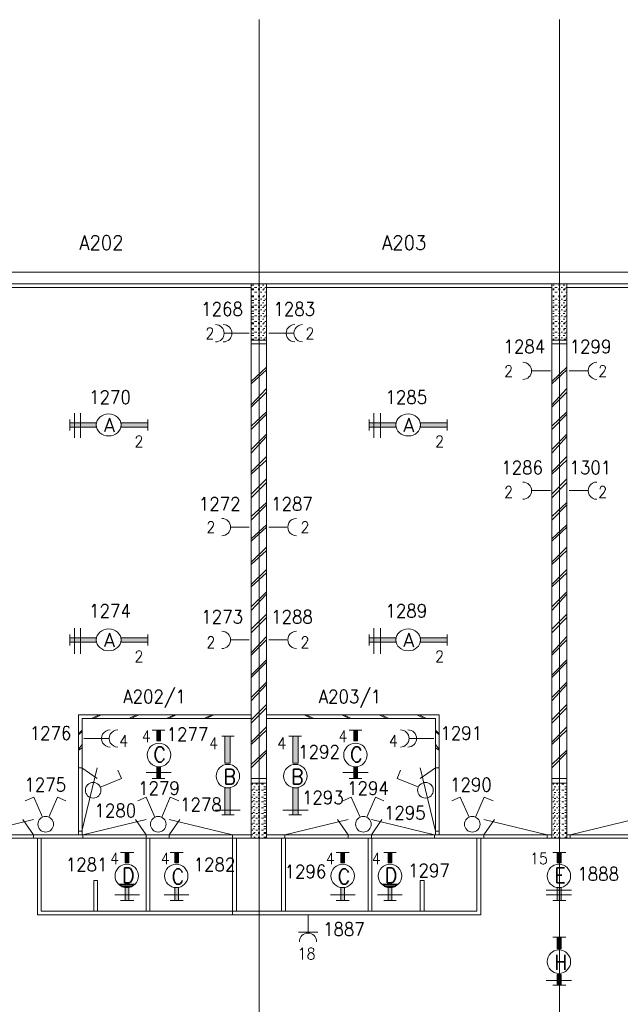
# Model space of a CAD drawing. Header units: metres. Extents: x -167 to -48, y -1901 to -1817.
# Tile 13 of 55: x -147 to -139, y -1852 to -1839. Entities that reach past the tile are written whole.
import ezdxf
from ezdxf.enums import TextEntityAlignment as Align

# ---------------------------------------------------------------- set-up
doc = ezdxf.new("R2010")
doc.units = ezdxf.units.M
doc.header["$MEASUREMENT"] = 0
doc.layers.add('Level 1', color=1, linetype='Continuous', lineweight=0)
doc.styles.add('Style-STANDARD', font='STANDARD.shx')

# ---------------------------------------------------------------- blocks, each defined once
blk = doc.blocks.new('1260')
at = {"layer": 'Level 1', "color": 1, "linetype": 'Continuous', "lineweight": 0}
for p, q in [((-630.0001, -100), (-630.0001, 100)), ((630.0001, -100), (630.0001, 100))]:
    blk.add_line(p, q, dxfattribs=at)
blk.add_circle((0, 0), 200, dxfattribs=at)
at = {"layer": 'Level 1', "color": 1, "linetype": 'Continuous', "lineweight": 0, "extrusion": (0, 0, -1)}
blk.add_solid([(200, 40), (630.0001, 40), (200, -40), (630.0001, -40)], dxfattribs=at)
at = {"layer": 'Level 1', "color": 1, "linetype": 'Continuous', "lineweight": 0}
blk.add_solid([(200, -40), (630.0001, -40), (200, 40), (630.0001, 40)], dxfattribs=at)
for points in [[(-200, 40), (-630.0001, 40), (-630.0001, -40), (-200, -40)], [(200, -40), (630.0001, -40), (630.0001, 40), (200, 40)]]:
    blk.add_3dface(points, dxfattribs=at)
at = {"layer": 'Level 1', "color": 1, "linetype": 'Continuous', "lineweight": 0, "style": 'Style-STANDARD'}
blk.add_text('A', height=250, dxfattribs=at).set_placement((-77.7681, -128.6793))

msp = doc.modelspace()

# ---------------------------------------------------------------- linework, layer by layer
at = {"layer": 'Level 1', "color": 11, "linetype": 'Continuous', "lineweight": 0}
for p, q in [((-143.462, -1838.601), (-143.462, -1865.32)), ((-139.466, -1838.601), (-139.466, -1865.32)), ((-153.351, -1841.961), (-53.808, -1841.961)), ((-153.351, -1849.492), (-53.808, -1849.492))]:
    msp.add_line(p, q, dxfattribs=at)
at = {"layer": 'Level 1', "color": 1, "linetype": 'Continuous', "lineweight": 0}
for p, q in [((-147.701, -1841.961), (-91.267, -1841.961)), ((-147.548, -1842.117), (-91.416, -1842.117)), ((-147.349, -1842.164), (-143.566, -1842.164)), ((-143.566, -1842.117), (-143.566, -1849.492)), ((-143.558, -1842.133), (-143.533, -1842.133)), ((-143.558, -1842.18), (-143.533, -1842.18)), ((-143.558, -1842.195), (-143.533, -1842.195)), ((-143.525, -1842.164), (-143.494, -1842.164)), ((-143.476, -1842.133), (-143.451, -1842.133)), ((-143.476, -1842.18), (-143.451, -1842.18)), ((-143.476, -1842.195), (-143.451, -1842.195)), ((-143.443, -1842.164), (-143.427, -1842.164)), ((-143.416, -1842.133), (-143.398, -1842.133)), ((-143.416, -1842.195), (-143.398, -1842.195)), ((-143.406, -1842.18), (-143.384, -1842.18)), ((-143.384, -1842.164), (-143.373, -1842.164)), ((-143.365, -1842.117), (-143.365, -1849.492)), ((-143.365, -1842.164), (-139.57, -1842.164)), ((-139.57, -1842.117), (-139.57, -1849.492)), ((-139.558, -1842.133), (-139.537, -1842.133)), ((-139.558, -1842.18), (-139.537, -1842.18)), ((-139.558, -1842.195), (-139.537, -1842.195)), ((-139.529, -1842.164), (-139.498, -1842.164)), ((-139.48, -1842.133), (-139.458, -1842.133)), ((-139.48, -1842.18), (-139.458, -1842.18)), ((-139.48, -1842.195), (-139.458, -1842.195)), ((-139.447, -1842.164), (-139.427, -1842.164)), ((-139.417, -1842.133), (-139.398, -1842.133)), ((-139.417, -1842.195), (-139.398, -1842.195)), ((-139.41, -1842.18), (-139.384, -1842.18)), ((-139.384, -1842.164), (-139.376, -1842.164)), ((-139.369, -1842.117), (-139.369, -1849.492)), ((-139.369, -1842.164), (-135.574, -1842.164)), ((-143.558, -1842.273), (-143.533, -1842.273)), ((-143.558, -1842.289), (-143.533, -1842.289)), ((-143.558, -1842.336), (-143.533, -1842.336)), ((-143.525, -1842.227), (-143.494, -1842.227)), ((-143.525, -1842.32), (-143.494, -1842.32)), ((-143.476, -1842.273), (-143.451, -1842.273)), ((-143.476, -1842.289), (-143.451, -1842.289)), ((-143.476, -1842.336), (-143.451, -1842.336)), ((-143.443, -1842.227), (-143.427, -1842.227)), ((-143.443, -1842.32), (-143.427, -1842.32)), ((-143.416, -1842.289), (-143.398, -1842.289)), ((-143.406, -1842.273), (-143.384, -1842.273)), ((-143.406, -1842.336), (-143.384, -1842.336)), ((-143.384, -1842.227), (-143.373, -1842.227)), ((-143.384, -1842.32), (-143.373, -1842.32)), ((-139.558, -1842.273), (-139.537, -1842.273)), ((-139.558, -1842.289), (-139.537, -1842.289)), ((-139.558, -1842.336), (-139.537, -1842.336)), ((-139.529, -1842.227), (-139.498, -1842.227)), ((-139.529, -1842.32), (-139.498, -1842.32)), ((-139.48, -1842.273), (-139.458, -1842.273)), ((-139.48, -1842.289), (-139.458, -1842.289)), ((-139.48, -1842.336), (-139.458, -1842.336)), ((-139.447, -1842.227), (-139.427, -1842.227)), ((-139.447, -1842.32), (-139.427, -1842.32)), ((-139.417, -1842.289), (-139.398, -1842.289)), ((-139.41, -1842.273), (-139.384, -1842.273)), ((-139.41, -1842.336), (-139.384, -1842.336)), ((-139.384, -1842.227), (-139.376, -1842.227)), ((-139.384, -1842.32), (-139.376, -1842.32)), ((-143.558, -1842.367), (-143.533, -1842.367)), ((-143.558, -1842.414), (-143.533, -1842.414)), ((-143.558, -1842.43), (-143.533, -1842.43)), ((-143.525, -1842.399), (-143.494, -1842.399)), ((-143.525, -1842.461), (-143.494, -1842.461)), ((-143.476, -1842.367), (-143.451, -1842.367)), ((-143.476, -1842.414), (-143.451, -1842.414)), ((-143.476, -1842.43), (-143.451, -1842.43)), ((-143.443, -1842.399), (-143.427, -1842.399)), ((-143.443, -1842.461), (-143.427, -1842.461)), ((-143.416, -1842.367), (-143.398, -1842.367)), ((-143.416, -1842.43), (-143.398, -1842.43)), ((-143.406, -1842.414), (-143.384, -1842.414)), ((-143.384, -1842.399), (-143.373, -1842.399)), ((-143.384, -1842.461), (-143.373, -1842.461)), ((-139.558, -1842.367), (-139.537, -1842.367)), ((-139.558, -1842.414), (-139.537, -1842.414)), ((-139.558, -1842.43), (-139.537, -1842.43)), ((-139.529, -1842.399), (-139.498, -1842.399)), ((-139.529, -1842.461), (-139.498, -1842.461)), ((-139.48, -1842.367), (-139.458, -1842.367)), ((-139.48, -1842.414), (-139.458, -1842.414)), ((-139.48, -1842.43), (-139.458, -1842.43)), ((-139.447, -1842.399), (-139.427, -1842.399)), ((-139.447, -1842.461), (-139.427, -1842.461)), ((-139.417, -1842.367), (-139.398, -1842.367)), ((-139.417, -1842.43), (-139.398, -1842.43)), ((-139.41, -1842.414), (-139.384, -1842.414)), ((-139.384, -1842.399), (-139.376, -1842.399)), ((-139.384, -1842.461), (-139.376, -1842.461)), ((-143.558, -1842.477), (-143.533, -1842.477)), ((-143.558, -1842.508), (-143.533, -1842.508)), ((-143.558, -1842.555), (-143.533, -1842.555)), ((-143.558, -1842.586), (-143.533, -1842.586)), ((-143.525, -1842.539), (-143.494, -1842.539)), ((-143.476, -1842.477), (-143.451, -1842.477)), ((-143.476, -1842.508), (-143.451, -1842.508)), ((-143.476, -1842.555), (-143.451, -1842.555)), ((-143.476, -1842.586), (-143.451, -1842.586)), ((-143.443, -1842.539), (-143.427, -1842.539)), ((-143.416, -1842.508), (-143.398, -1842.508)), ((-143.416, -1842.586), (-143.398, -1842.586)), ((-143.406, -1842.477), (-143.384, -1842.477)), ((-143.406, -1842.555), (-143.384, -1842.555)), ((-143.384, -1842.539), (-143.373, -1842.539)), ((-139.558, -1842.477), (-139.537, -1842.477)), ((-139.558, -1842.508), (-139.537, -1842.508)), ((-139.558, -1842.555), (-139.537, -1842.555)), ((-139.558, -1842.586), (-139.537, -1842.586)), ((-139.529, -1842.539), (-139.498, -1842.539)), ((-139.48, -1842.477), (-139.458, -1842.477)), ((-139.48, -1842.508), (-139.458, -1842.508)), ((-139.48, -1842.555), (-139.458, -1842.555)), ((-139.48, -1842.586), (-139.458, -1842.586)), ((-139.447, -1842.539), (-139.427, -1842.539)), ((-139.417, -1842.508), (-139.398, -1842.508)), ((-139.417, -1842.586), (-139.398, -1842.586)), ((-139.41, -1842.477), (-139.384, -1842.477)), ((-139.41, -1842.555), (-139.384, -1842.555)), ((-139.384, -1842.539), (-139.376, -1842.539)), ((-143.558, -1842.633), (-143.533, -1842.633)), ((-143.558, -1842.649), (-143.533, -1842.649)), ((-143.558, -1842.711), (-143.533, -1842.711)), ((-143.558, -1842.726), (-143.533, -1842.726)), ((-143.525, -1842.617), (-143.494, -1842.617)), ((-143.525, -1842.68), (-143.494, -1842.68)), ((-143.476, -1842.633), (-143.451, -1842.633)), ((-143.476, -1842.649), (-143.451, -1842.649)), ((-143.476, -1842.711), (-143.451, -1842.711)), ((-143.476, -1842.726), (-143.451, -1842.726)), ((-143.443, -1842.617), (-143.427, -1842.617)), ((-143.443, -1842.68), (-143.427, -1842.68)), ((-143.416, -1842.649), (-143.398, -1842.649)), ((-143.416, -1842.726), (-143.398, -1842.726)), ((-143.406, -1842.633), (-143.384, -1842.633)), ((-143.406, -1842.711), (-143.384, -1842.711)), ((-143.384, -1842.617), (-143.373, -1842.617)), ((-143.384, -1842.68), (-143.373, -1842.68)), ((-139.558, -1842.633), (-139.537, -1842.633)), ((-139.558, -1842.649), (-139.537, -1842.649)), ((-139.558, -1842.711), (-139.537, -1842.711)), ((-139.558, -1842.726), (-139.537, -1842.726)), ((-139.529, -1842.617), (-139.498, -1842.617)), ((-139.529, -1842.68), (-139.498, -1842.68)), ((-139.48, -1842.633), (-139.458, -1842.633)), ((-139.48, -1842.649), (-139.458, -1842.649)), ((-139.48, -1842.711), (-139.458, -1842.711)), ((-139.48, -1842.726), (-139.458, -1842.726)), ((-139.447, -1842.617), (-139.427, -1842.617)), ((-139.447, -1842.68), (-139.427, -1842.68)), ((-139.417, -1842.649), (-139.398, -1842.649)), ((-139.417, -1842.726), (-139.398, -1842.726)), ((-139.41, -1842.633), (-139.384, -1842.633)), ((-139.41, -1842.711), (-139.384, -1842.711)), ((-139.384, -1842.617), (-139.376, -1842.617)), ((-139.384, -1842.68), (-139.376, -1842.68)), ((-143.919, -1842.773), (-143.595, -1842.773)), ((-143.558, -1842.773), (-143.533, -1842.773)), ((-143.558, -1842.805), (-143.533, -1842.805)), ((-143.558, -1842.852), (-143.533, -1842.852)), ((-143.525, -1842.758), (-143.494, -1842.758)), ((-143.525, -1842.836), (-143.494, -1842.836)), ((-143.476, -1842.773), (-143.451, -1842.773)), ((-143.476, -1842.805), (-143.451, -1842.805)), ((-143.476, -1842.852), (-143.451, -1842.852)), ((-143.443, -1842.758), (-143.427, -1842.758)), ((-143.443, -1842.836), (-143.427, -1842.836)), ((-143.416, -1842.805), (-143.398, -1842.805)), ((-143.406, -1842.773), (-143.384, -1842.773)), ((-143.406, -1842.852), (-143.384, -1842.852)), ((-143.384, -1842.758), (-143.373, -1842.758)), ((-143.384, -1842.836), (-143.373, -1842.836)), ((-143.007, -1842.773), (-143.332, -1842.773)), ((-139.558, -1842.773), (-139.537, -1842.773)), ((-139.558, -1842.805), (-139.537, -1842.805)), ((-139.558, -1842.852), (-139.537, -1842.852)), ((-139.529, -1842.758), (-139.498, -1842.758)), ((-139.529, -1842.836), (-139.498, -1842.836)), ((-139.48, -1842.773), (-139.458, -1842.773)), ((-139.48, -1842.805), (-139.458, -1842.805)), ((-139.48, -1842.852), (-139.458, -1842.852)), ((-139.447, -1842.758), (-139.427, -1842.758)), ((-139.447, -1842.836), (-139.427, -1842.836)), ((-139.417, -1842.805), (-139.398, -1842.805)), ((-139.41, -1842.773), (-139.384, -1842.773)), ((-139.41, -1842.852), (-139.384, -1842.852)), ((-139.384, -1842.758), (-139.376, -1842.758)), ((-139.384, -1842.836), (-139.376, -1842.836)), ((-143.566, -1842.867), (-143.365, -1842.867)), ((-143.566, -1842.914), (-143.365, -1842.914)), ((-139.57, -1842.867), (-139.369, -1842.867)), ((-139.57, -1842.914), (-139.369, -1842.914)), ((-143.365, -1843.226), (-143.566, -1843.414)), ((-139.369, -1843.226), (-139.57, -1843.414)), ((-143.365, -1843.258), (-143.566, -1843.445)), ((-139.587, -1843.273), (-139.833, -1843.273)), ((-139.369, -1843.258), (-139.57, -1843.445)), ((-139.339, -1843.273), (-139.093, -1843.273)), ((-143.365, -1843.508), (-143.566, -1843.727)), ((-139.369, -1843.508), (-139.57, -1843.727)), ((-143.365, -1843.555), (-143.566, -1843.758)), ((-139.369, -1843.555), (-139.57, -1843.758)), ((-145.919, -1843.836), (-145.919, -1844.164)), ((-145.837, -1843.836), (-145.837, -1844.164)), ((-143.365, -1843.82), (-143.566, -1844.008)), ((-143.365, -1843.851), (-143.566, -1844.055)), ((-141.935, -1843.836), (-141.935, -1844.164)), ((-141.849, -1843.836), (-141.849, -1844.164)), ((-139.369, -1843.82), (-139.57, -1844.008)), ((-139.369, -1843.851), (-139.57, -1844.055)), ((-143.365, -1844.117), (-143.566, -1844.32)), ((-143.365, -1844.148), (-143.566, -1844.367)), ((-139.369, -1844.117), (-139.57, -1844.32)), ((-139.369, -1844.148), (-139.57, -1844.367)), ((-143.365, -1844.414), (-143.566, -1844.617)), ((-139.369, -1844.414), (-139.57, -1844.617)), ((-143.365, -1844.461), (-143.566, -1844.649)), ((-139.369, -1844.461), (-139.57, -1844.649)), ((-143.365, -1844.711), (-143.566, -1844.914)), ((-143.365, -1844.758), (-143.566, -1844.961)), ((-139.369, -1844.711), (-139.57, -1844.914)), ((-139.369, -1844.758), (-139.57, -1844.961)), ((-139.587, -1844.867), (-139.833, -1844.867)), ((-139.339, -1844.867), (-139.093, -1844.867)), ((-143.365, -1845.023), (-143.566, -1845.211)), ((-143.365, -1845.055), (-143.566, -1845.258)), ((-139.369, -1845.023), (-139.57, -1845.211)), ((-139.369, -1845.055), (-139.57, -1845.258)), ((-143.365, -1845.32), (-143.566, -1845.508)), ((-139.369, -1845.32), (-139.57, -1845.508)), ((-143.595, -1845.352), (-143.837, -1845.352)), ((-143.365, -1845.352), (-143.566, -1845.539)), ((-143.335, -1845.352), (-143.093, -1845.352)), ((-139.369, -1845.352), (-139.57, -1845.539)), ((-143.365, -1845.617), (-143.566, -1845.82)), ((-143.365, -1845.664), (-143.566, -1845.851)), ((-139.369, -1845.617), (-139.57, -1845.82)), ((-139.369, -1845.664), (-139.57, -1845.851)), ((-143.365, -1845.914), (-143.566, -1846.117)), ((-143.365, -1845.961), (-143.566, -1846.148)), ((-139.369, -1845.914), (-139.57, -1846.117)), ((-139.369, -1845.961), (-139.57, -1846.148)), ((-143.365, -1846.211), (-143.566, -1846.414)), ((-143.365, -1846.242), (-143.566, -1846.461)), ((-139.369, -1846.211), (-139.57, -1846.414)), ((-139.369, -1846.242), (-139.57, -1846.461)), ((-143.365, -1846.508), (-143.566, -1846.711)), ((-139.369, -1846.508), (-139.57, -1846.711)), ((-143.365, -1846.555), (-143.566, -1846.758)), ((-139.369, -1846.555), (-139.57, -1846.758)), ((-145.919, -1846.695), (-145.919, -1847.039)), ((-145.837, -1846.695), (-145.837, -1847.039)), ((-141.935, -1846.695), (-141.935, -1847.039)), ((-141.849, -1846.695), (-141.849, -1847.039)), ((-143.595, -1846.852), (-143.837, -1846.852)), ((-143.365, -1846.805), (-143.566, -1847.023)), ((-143.365, -1846.852), (-143.566, -1847.055)), ((-143.335, -1846.852), (-143.093, -1846.852)), ((-139.369, -1846.805), (-139.57, -1847.023)), ((-139.369, -1846.852), (-139.57, -1847.055)), ((-143.365, -1847.117), (-143.566, -1847.32)), ((-143.365, -1847.148), (-143.566, -1847.352)), ((-139.369, -1847.117), (-139.57, -1847.32)), ((-139.369, -1847.148), (-139.57, -1847.352)), ((-143.365, -1847.414), (-143.566, -1847.617)), ((-143.365, -1847.445), (-143.566, -1847.664)), ((-139.369, -1847.414), (-139.57, -1847.617)), ((-139.369, -1847.445), (-139.57, -1847.664)), ((-143.365, -1847.711), (-143.566, -1847.914)), ((-143.365, -1847.758), (-143.566, -1847.961)), ((-139.369, -1847.711), (-139.57, -1847.914)), ((-139.369, -1847.758), (-139.57, -1847.961)), ((-145.865, -1847.851), (-145.865, -1849.445)), ((-143.566, -1847.851), (-145.865, -1847.851)), ((-143.566, -1847.898), (-145.814, -1847.898)), ((-145.814, -1847.898), (-145.814, -1849.445)), ((-145.591, -1847.851), (-145.693, -1847.898)), ((-145.562, -1847.851), (-145.662, -1847.898)), ((-145.093, -1847.851), (-145.193, -1847.898)), ((-145.062, -1847.851), (-145.164, -1847.898)), ((-144.589, -1847.851), (-144.695, -1847.898)), ((-144.566, -1847.851), (-144.664, -1847.898)), ((-144.091, -1847.851), (-144.195, -1847.898)), ((-144.064, -1847.851), (-144.166, -1847.898)), ((-143.365, -1847.851), (-141.066, -1847.851)), ((-143.365, -1847.898), (-141.115, -1847.898)), ((-142.863, -1847.851), (-142.765, -1847.898)), ((-142.835, -1847.851), (-142.734, -1847.898)), ((-142.363, -1847.851), (-142.265, -1847.898)), ((-142.337, -1847.851), (-142.236, -1847.898)), ((-141.865, -1847.851), (-141.767, -1847.898)), ((-141.833, -1847.851), (-141.736, -1847.898)), ((-141.365, -1847.851), (-141.267, -1847.898)), ((-141.335, -1847.851), (-141.238, -1847.898)), ((-141.115, -1847.898), (-141.115, -1849.445)), ((-141.066, -1847.851), (-141.066, -1849.445)), ((-145.814, -1848.055), (-145.865, -1848.101)), ((-145.814, -1848.07), (-145.865, -1848.117)), ((-144.884, -1848.055), (-144.714, -1848.055)), ((-143.365, -1848.008), (-143.566, -1848.211)), ((-143.365, -1848.055), (-143.566, -1848.242)), ((-142.265, -1848.055), (-142.095, -1848.055)), ((-141.115, -1848.055), (-141.066, -1848.101)), ((-141.115, -1848.07), (-141.066, -1848.117)), ((-139.369, -1848.008), (-139.57, -1848.211)), ((-139.369, -1848.055), (-139.57, -1848.242)), ((-145.466, -1848.164), (-145.791, -1848.164)), ((-143.794, -1848.133), (-143.96, -1848.133)), ((-142.898, -1848.133), (-143.066, -1848.133)), ((-141.462, -1848.164), (-141.14, -1848.164)), ((-145.814, -1848.242), (-145.865, -1848.305)), ((-145.814, -1848.289), (-145.865, -1848.32)), ((-143.365, -1848.32), (-143.566, -1848.508)), ((-143.365, -1848.351), (-143.566, -1848.555)), ((-141.115, -1848.242), (-141.066, -1848.305)), ((-141.115, -1848.289), (-141.066, -1848.32)), ((-139.369, -1848.32), (-139.57, -1848.508)), ((-139.369, -1848.351), (-139.57, -1848.555)), ((-145.867, -1848.555), (-145.818, -1848.555)), ((-145.818, -1849.398), (-145.617, -1848.555)), ((-145.818, -1848.555), (-145.617, -1848.695)), ((-145.291, -1848.695), (-145.341, -1848.586)), ((-144.962, -1848.617), (-144.632, -1848.617)), ((-142.347, -1848.617), (-142.013, -1848.617)), ((-141.626, -1848.695), (-141.58, -1848.586)), ((-141.119, -1849.398), (-141.32, -1848.555)), ((-141.119, -1848.555), (-141.32, -1848.695)), ((-141.07, -1848.555), (-141.119, -1848.555)), ((-145.564, -1848.805), (-145.291, -1848.695)), ((-144.884, -1848.695), (-144.714, -1848.695)), ((-143.365, -1848.695), (-143.566, -1848.695)), ((-142.265, -1848.695), (-142.095, -1848.695)), ((-141.349, -1848.805), (-141.626, -1848.695)), ((-139.369, -1848.695), (-139.57, -1848.695)), ((-143.365, -1848.758), (-143.566, -1848.758)), ((-143.544, -1848.773), (-143.558, -1848.773)), ((-143.544, -1848.852), (-143.558, -1848.852)), ((-143.525, -1848.758), (-143.544, -1848.758)), ((-143.525, -1848.836), (-143.544, -1848.836)), ((-143.513, -1848.805), (-143.533, -1848.805)), ((-143.513, -1848.883), (-143.533, -1848.883)), ((-143.484, -1848.773), (-143.505, -1848.773)), ((-143.484, -1848.852), (-143.505, -1848.852)), ((-143.451, -1848.758), (-143.476, -1848.758)), ((-143.451, -1848.805), (-143.476, -1848.805)), ((-143.451, -1848.836), (-143.476, -1848.836)), ((-143.451, -1848.883), (-143.476, -1848.883)), ((-143.406, -1848.773), (-143.431, -1848.773)), ((-143.406, -1848.852), (-143.431, -1848.852)), ((-143.373, -1848.758), (-143.398, -1848.758)), ((-143.373, -1848.805), (-143.398, -1848.805)), ((-143.373, -1848.836), (-143.398, -1848.836)), ((-143.373, -1848.883), (-143.398, -1848.883)), ((-139.369, -1848.758), (-139.57, -1848.758)), ((-139.544, -1848.773), (-139.558, -1848.773)), ((-139.544, -1848.852), (-139.558, -1848.852)), ((-139.529, -1848.758), (-139.544, -1848.758)), ((-139.529, -1848.836), (-139.544, -1848.836)), ((-139.517, -1848.805), (-139.537, -1848.805)), ((-139.517, -1848.883), (-139.537, -1848.883)), ((-139.492, -1848.773), (-139.509, -1848.773)), ((-139.492, -1848.852), (-139.509, -1848.852)), ((-139.458, -1848.758), (-139.48, -1848.758)), ((-139.458, -1848.805), (-139.48, -1848.805)), ((-139.458, -1848.836), (-139.48, -1848.836)), ((-139.458, -1848.883), (-139.48, -1848.883)), ((-139.41, -1848.773), (-139.435, -1848.773)), ((-139.41, -1848.852), (-139.435, -1848.852)), ((-139.376, -1848.758), (-139.398, -1848.758)), ((-139.376, -1848.805), (-139.398, -1848.805)), ((-139.376, -1848.836), (-139.398, -1848.836)), ((-139.376, -1848.883), (-139.398, -1848.883)), ((-146.46, -1848.945), (-146.574, -1848.992)), ((-146.343, -1849.211), (-146.46, -1848.945)), ((-146.257, -1849.211), (-146.142, -1848.945)), ((-146.142, -1848.945), (-146.031, -1848.992)), ((-144.962, -1848.945), (-145.074, -1848.992)), ((-144.847, -1849.211), (-144.962, -1848.945)), ((-144.757, -1849.211), (-144.644, -1848.945)), ((-144.644, -1848.945), (-144.531, -1848.992)), ((-143.544, -1848.945), (-143.558, -1848.945)), ((-143.544, -1849.008), (-143.558, -1849.008)), ((-143.525, -1848.914), (-143.544, -1848.914)), ((-143.525, -1848.992), (-143.544, -1848.992)), ((-143.513, -1848.961), (-143.533, -1848.961)), ((-143.484, -1848.945), (-143.505, -1848.945)), ((-143.484, -1849.008), (-143.505, -1849.008)), ((-143.451, -1848.914), (-143.476, -1848.914)), ((-143.451, -1848.961), (-143.476, -1848.961)), ((-143.451, -1848.992), (-143.476, -1848.992)), ((-143.406, -1848.945), (-143.431, -1848.945)), ((-143.406, -1849.008), (-143.431, -1849.008)), ((-143.373, -1848.914), (-143.398, -1848.914)), ((-143.373, -1848.961), (-143.398, -1848.961)), ((-143.373, -1848.992), (-143.398, -1848.992)), ((-142.236, -1848.945), (-142.347, -1848.992)), ((-142.117, -1849.211), (-142.236, -1848.945)), ((-142.031, -1849.211), (-141.916, -1848.945)), ((-141.916, -1848.945), (-141.806, -1848.992)), ((-140.789, -1848.945), (-140.898, -1848.992)), ((-140.671, -1849.211), (-140.789, -1848.945)), ((-140.585, -1849.211), (-140.468, -1848.945)), ((-140.468, -1848.945), (-140.351, -1848.992)), ((-139.544, -1848.945), (-139.558, -1848.945)), ((-139.544, -1849.008), (-139.558, -1849.008)), ((-139.529, -1848.914), (-139.544, -1848.914)), ((-139.529, -1848.992), (-139.544, -1848.992)), ((-139.517, -1848.961), (-139.537, -1848.961)), ((-139.492, -1848.945), (-139.509, -1848.945)), ((-139.492, -1849.008), (-139.509, -1849.008)), ((-139.458, -1848.914), (-139.48, -1848.914)), ((-139.458, -1848.961), (-139.48, -1848.961)), ((-139.458, -1848.992), (-139.48, -1848.992)), ((-139.41, -1848.945), (-139.435, -1848.945)), ((-139.41, -1849.008), (-139.435, -1849.008)), ((-139.376, -1848.914), (-139.398, -1848.914)), ((-139.376, -1848.961), (-139.398, -1848.961)), ((-139.376, -1848.992), (-139.398, -1848.992)), ((-144.046, -1849.117), (-143.716, -1849.117)), ((-143.544, -1849.086), (-143.558, -1849.086)), ((-143.525, -1849.07), (-143.544, -1849.07)), ((-143.525, -1849.148), (-143.544, -1849.148)), ((-143.513, -1849.039), (-143.533, -1849.039)), ((-143.513, -1849.117), (-143.533, -1849.117)), ((-143.484, -1849.086), (-143.505, -1849.086)), ((-143.451, -1849.039), (-143.476, -1849.039)), ((-143.451, -1849.07), (-143.476, -1849.07)), ((-143.451, -1849.117), (-143.476, -1849.117)), ((-143.451, -1849.148), (-143.476, -1849.148)), ((-143.406, -1849.086), (-143.431, -1849.086)), ((-143.373, -1849.039), (-143.398, -1849.039)), ((-143.373, -1849.07), (-143.398, -1849.07)), ((-143.373, -1849.117), (-143.398, -1849.117)), ((-143.373, -1849.148), (-143.398, -1849.148)), ((-143.148, -1849.117), (-142.812, -1849.117)), ((-139.544, -1849.086), (-139.558, -1849.086)), ((-139.529, -1849.07), (-139.544, -1849.07)), ((-139.529, -1849.148), (-139.544, -1849.148)), ((-139.517, -1849.039), (-139.537, -1849.039)), ((-139.517, -1849.117), (-139.537, -1849.117)), ((-139.492, -1849.086), (-139.509, -1849.086)), ((-139.458, -1849.039), (-139.48, -1849.039)), ((-139.458, -1849.07), (-139.48, -1849.07)), ((-139.458, -1849.117), (-139.48, -1849.117)), ((-139.458, -1849.148), (-139.48, -1849.148)), ((-139.41, -1849.086), (-139.435, -1849.086)), ((-139.376, -1849.039), (-139.398, -1849.039)), ((-139.376, -1849.07), (-139.398, -1849.07)), ((-139.376, -1849.117), (-139.398, -1849.117)), ((-139.376, -1849.148), (-139.398, -1849.148)), ((-147.304, -1849.445), (-146.462, -1849.242)), ((-146.462, -1849.445), (-146.603, -1849.242)), ((-145.808, -1849.445), (-144.966, -1849.242)), ((-144.966, -1849.445), (-145.107, -1849.242)), ((-143.818, -1849.445), (-144.658, -1849.242)), ((-144.658, -1849.445), (-144.517, -1849.242)), ((-143.794, -1849.18), (-143.96, -1849.18)), ((-143.544, -1849.164), (-143.558, -1849.164)), ((-143.544, -1849.226), (-143.558, -1849.226)), ((-143.525, -1849.211), (-143.544, -1849.211)), ((-143.513, -1849.195), (-143.533, -1849.195)), ((-143.513, -1849.258), (-143.533, -1849.258)), ((-143.484, -1849.164), (-143.505, -1849.164)), ((-143.484, -1849.226), (-143.505, -1849.226)), ((-143.451, -1849.195), (-143.476, -1849.195)), ((-143.451, -1849.211), (-143.476, -1849.211)), ((-143.451, -1849.258), (-143.476, -1849.258)), ((-143.406, -1849.164), (-143.431, -1849.164)), ((-143.406, -1849.226), (-143.431, -1849.226)), ((-143.373, -1849.195), (-143.398, -1849.195)), ((-143.373, -1849.211), (-143.398, -1849.211)), ((-143.373, -1849.258), (-143.398, -1849.258)), ((-143.119, -1849.445), (-142.279, -1849.242)), ((-142.898, -1849.18), (-143.066, -1849.18)), ((-142.279, -1849.445), (-142.419, -1849.242)), ((-141.128, -1849.445), (-141.968, -1849.242)), ((-141.968, -1849.445), (-141.83, -1849.242)), ((-139.632, -1849.445), (-140.474, -1849.242)), ((-140.474, -1849.445), (-140.333, -1849.242)), ((-139.544, -1849.164), (-139.558, -1849.164)), ((-139.544, -1849.226), (-139.558, -1849.226)), ((-139.529, -1849.211), (-139.544, -1849.211)), ((-139.517, -1849.195), (-139.537, -1849.195)), ((-139.517, -1849.258), (-139.537, -1849.258)), ((-139.492, -1849.164), (-139.509, -1849.164)), ((-139.492, -1849.226), (-139.509, -1849.226)), ((-139.458, -1849.195), (-139.48, -1849.195)), ((-139.458, -1849.211), (-139.48, -1849.211)), ((-139.458, -1849.258), (-139.48, -1849.258)), ((-139.41, -1849.164), (-139.435, -1849.164)), ((-139.41, -1849.226), (-139.435, -1849.226)), ((-139.376, -1849.195), (-139.398, -1849.195)), ((-139.376, -1849.211), (-139.398, -1849.211)), ((-139.376, -1849.258), (-139.398, -1849.258)), ((-139.324, -1849.445), (-138.484, -1849.242)), ((-145.867, -1849.398), (-145.818, -1849.398)), ((-143.544, -1849.305), (-143.558, -1849.305)), ((-143.544, -1849.383), (-143.558, -1849.383)), ((-143.525, -1849.289), (-143.544, -1849.289)), ((-143.525, -1849.367), (-143.544, -1849.367)), ((-143.513, -1849.336), (-143.533, -1849.336)), ((-143.484, -1849.305), (-143.505, -1849.305)), ((-143.484, -1849.383), (-143.505, -1849.383)), ((-143.451, -1849.289), (-143.476, -1849.289)), ((-143.451, -1849.336), (-143.476, -1849.336)), ((-143.451, -1849.367), (-143.476, -1849.367)), ((-143.406, -1849.305), (-143.431, -1849.305)), ((-143.406, -1849.383), (-143.431, -1849.383)), ((-143.373, -1849.289), (-143.398, -1849.289)), ((-143.373, -1849.336), (-143.398, -1849.336)), ((-143.373, -1849.367), (-143.398, -1849.367)), ((-141.07, -1849.398), (-141.119, -1849.398)), ((-139.544, -1849.305), (-139.558, -1849.305)), ((-139.544, -1849.383), (-139.558, -1849.383)), ((-139.529, -1849.289), (-139.544, -1849.289)), ((-139.529, -1849.367), (-139.544, -1849.367)), ((-139.517, -1849.336), (-139.537, -1849.336)), ((-139.492, -1849.305), (-139.509, -1849.305)), ((-139.492, -1849.383), (-139.509, -1849.383)), ((-139.458, -1849.289), (-139.48, -1849.289)), ((-139.458, -1849.336), (-139.48, -1849.336)), ((-139.458, -1849.367), (-139.48, -1849.367)), ((-139.41, -1849.305), (-139.435, -1849.305)), ((-139.41, -1849.383), (-139.435, -1849.383)), ((-139.376, -1849.289), (-139.398, -1849.289)), ((-139.376, -1849.336), (-139.398, -1849.336)), ((-139.376, -1849.367), (-139.398, -1849.367)), ((-151.554, -1849.492), (-63.644, -1849.492)), ((-147.357, -1849.445), (-143.566, -1849.445)), ((-146.462, -1849.492), (-146.462, -1849.445)), ((-146.41, -1849.492), (-146.41, -1850.508)), ((-146.359, -1849.492), (-146.359, -1850.461)), ((-145.808, -1849.492), (-145.808, -1849.445)), ((-144.966, -1849.492), (-144.966, -1849.445)), ((-144.962, -1849.492), (-144.962, -1850.461)), ((-144.914, -1849.492), (-144.914, -1850.461)), ((-144.658, -1849.492), (-144.658, -1849.445)), ((-143.818, -1849.492), (-143.818, -1849.445)), ((-143.814, -1849.492), (-143.814, -1850.508)), ((-143.814, -1849.492), (-143.814, -1850.461)), ((-143.763, -1849.492), (-143.763, -1850.461)), ((-143.544, -1849.445), (-143.558, -1849.445)), ((-143.525, -1849.43), (-143.544, -1849.43)), ((-143.513, -1849.414), (-143.533, -1849.414)), ((-143.513, -1849.476), (-143.533, -1849.476)), ((-143.484, -1849.445), (-143.505, -1849.445)), ((-143.451, -1849.414), (-143.476, -1849.414)), ((-143.451, -1849.43), (-143.476, -1849.43)), ((-143.451, -1849.476), (-143.476, -1849.476)), ((-143.406, -1849.445), (-143.431, -1849.445)), ((-143.373, -1849.414), (-143.398, -1849.414)), ((-143.373, -1849.43), (-143.398, -1849.43)), ((-143.373, -1849.476), (-143.398, -1849.476)), ((-143.365, -1849.445), (-139.57, -1849.445)), ((-143.164, -1849.492), (-143.164, -1850.461)), ((-143.119, -1849.492), (-143.119, -1849.445)), ((-143.111, -1849.492), (-143.111, -1850.461)), ((-142.279, -1849.492), (-142.279, -1849.445)), ((-142.013, -1849.492), (-142.013, -1850.461)), ((-141.968, -1849.492), (-141.968, -1849.445)), ((-141.964, -1849.492), (-141.964, -1850.461)), ((-141.128, -1849.492), (-141.128, -1849.445)), ((-140.568, -1849.492), (-140.568, -1850.461)), ((-140.515, -1849.492), (-140.515, -1850.508)), ((-140.474, -1849.492), (-140.474, -1849.445)), ((-139.632, -1849.492), (-139.632, -1849.445)), ((-139.544, -1849.445), (-139.558, -1849.445)), ((-139.529, -1849.43), (-139.544, -1849.43)), ((-139.517, -1849.414), (-139.537, -1849.414)), ((-139.517, -1849.476), (-139.537, -1849.476)), ((-139.492, -1849.445), (-139.509, -1849.445)), ((-139.458, -1849.414), (-139.48, -1849.414)), ((-139.458, -1849.43), (-139.48, -1849.43)), ((-139.458, -1849.476), (-139.48, -1849.476)), ((-139.41, -1849.445), (-139.435, -1849.445)), ((-139.376, -1849.414), (-139.398, -1849.414)), ((-139.376, -1849.43), (-139.398, -1849.43)), ((-139.376, -1849.476), (-139.398, -1849.476)), ((-139.369, -1849.445), (-135.574, -1849.445)), ((-139.324, -1849.492), (-139.324, -1849.445)), ((-145.304, -1849.68), (-145.13, -1849.68)), ((-144.644, -1849.68), (-144.474, -1849.68)), ((-142.437, -1849.68), (-142.265, -1849.68)), ((-141.806, -1849.68), (-141.64, -1849.68)), ((-139.558, -1849.68), (-139.384, -1849.68)), ((-145.662, -1850.461), (-145.662, -1850.055)), ((-145.662, -1850.055), (-145.611, -1850.055)), ((-145.611, -1850.055), (-145.611, -1850.461)), ((-141.267, -1850.055), (-141.32, -1850.055)), ((-141.32, -1850.055), (-141.32, -1850.461)), ((-141.267, -1850.461), (-141.267, -1850.055)), ((-145.333, -1850.101), (-145.101, -1850.101)), ((-145.324, -1850.101), (-145.123, -1850.101)), ((-145.312, -1850.117), (-145.13, -1850.117)), ((-145.291, -1850.133), (-145.144, -1850.133)), ((-145.279, -1850.133), (-145.175, -1850.133)), ((-141.833, -1850.101), (-141.607, -1850.101)), ((-141.826, -1850.101), (-141.626, -1850.101)), ((-141.814, -1850.117), (-141.64, -1850.117)), ((-141.798, -1850.133), (-141.648, -1850.133)), ((-141.787, -1850.133), (-141.673, -1850.133)), ((-139.644, -1850.18), (-139.308, -1850.18)), ((-145.38, -1850.242), (-145.054, -1850.242)), ((-145.304, -1850.32), (-145.13, -1850.32)), ((-144.726, -1850.242), (-144.396, -1850.242)), ((-144.644, -1850.32), (-144.474, -1850.32)), ((-142.515, -1850.242), (-142.185, -1850.242)), ((-142.437, -1850.32), (-142.265, -1850.32)), ((-141.888, -1850.242), (-141.558, -1850.242)), ((-141.806, -1850.32), (-141.64, -1850.32)), ((-139.644, -1850.242), (-139.308, -1850.242)), ((-139.558, -1850.32), (-139.384, -1850.32)), ((-146.41, -1850.508), (-140.515, -1850.508)), ((-146.359, -1850.461), (-140.568, -1850.461)), ((-143.814, -1850.508), (-140.515, -1850.508)), ((-143.763, -1850.461), (-140.568, -1850.461)), ((-142.812, -1850.508), (-142.812, -1850.758)), ((-142.683, -1850.742), (-142.937, -1850.742)), ((-139.558, -1850.805), (-139.384, -1850.805)), ((-139.644, -1851.383), (-139.308, -1851.383)), ((-139.558, -1851.445), (-139.384, -1851.445))]:
    msp.add_line(p, q, dxfattribs=at)
for centre, radius in [((-144.794, -1848.383), 0.156), ((-142.181, -1848.383), 0.156), ((-143.878, -1848.664), 0.156), ((-142.98, -1848.664), 0.156), ((-145.669, -1848.852), 0.104), ((-141.25, -1848.852), 0.104), ((-146.3, -1849.305), 0.104), ((-144.804, -1849.305), 0.104), ((-142.076, -1849.305), 0.104), ((-140.628, -1849.305), 0.104), ((-145.222, -1849.992), 0.156), ((-144.564, -1849.992), 0.156), ((-142.351, -1849.992), 0.156), ((-141.722, -1849.992), 0.156), ((-139.476, -1849.992), 0.156), ((-139.476, -1851.133), 0.156)]:
    msp.add_circle(centre, radius, dxfattribs=at)
for centre, start, end in [((-144.042, -1842.773), 270.0001, 90), ((-143.939, -1842.773), 270.0001, 90), ((-142.988, -1842.773), 90, 270.0002), ((-142.884, -1842.773), 90, 270.0002), ((-139.955, -1843.273), 270.0001, 90), ((-138.972, -1843.273), 90, 270.0001), ((-139.955, -1844.867), 270.0001, 90), ((-138.972, -1844.867), 90, 270.0001), ((-143.957, -1845.352), 270.0001, 90), ((-142.966, -1845.352), 90, 270.0001), ((-143.957, -1846.852), 270.0001, 90), ((-142.966, -1846.852), 90, 270.0001), ((-145.443, -1848.164), 90, 270.0002), ((-145.341, -1848.164), 90, 270.0002), ((-141.584, -1848.164), 270.0001, 90), ((-141.484, -1848.164), 270.0001, 90), ((-142.812, -1850.867), 0, 180)]:
    msp.add_arc(centre, 0.115, start, end, dxfattribs=at)
for points in [[(-144.773, -1848.195), (-144.824, -1848.195), (-144.773, -1848.055), (-144.824, -1848.055)], [(-142.154, -1848.195), (-142.203, -1848.195), (-142.154, -1848.055), (-142.203, -1848.055)], [(-143.845, -1848.492), (-143.845, -1848.133), (-143.916, -1848.492), (-143.916, -1848.133)], [(-142.945, -1848.492), (-142.945, -1848.133), (-143.015, -1848.492), (-143.015, -1848.133)], [(-144.773, -1848.695), (-144.824, -1848.695), (-144.773, -1848.539), (-144.824, -1848.539)], [(-142.154, -1848.695), (-142.203, -1848.695), (-142.154, -1848.539), (-142.203, -1848.539)], [(-145.193, -1849.82), (-145.242, -1849.82), (-145.193, -1849.68), (-145.242, -1849.68)], [(-144.535, -1849.82), (-144.582, -1849.82), (-144.535, -1849.68), (-144.582, -1849.68)], [(-142.326, -1849.82), (-142.375, -1849.82), (-142.326, -1849.68), (-142.375, -1849.68)], [(-141.697, -1849.82), (-141.748, -1849.82), (-141.697, -1849.68), (-141.748, -1849.68)], [(-139.447, -1849.82), (-139.498, -1849.82), (-139.447, -1849.68), (-139.498, -1849.68)], [(-145.193, -1850.32), (-145.242, -1850.32), (-145.193, -1850.148), (-145.242, -1850.148)], [(-144.535, -1850.32), (-144.582, -1850.32), (-144.535, -1850.148), (-144.582, -1850.148)], [(-142.326, -1850.32), (-142.375, -1850.32), (-142.326, -1850.148), (-142.375, -1850.148)], [(-141.697, -1850.32), (-141.748, -1850.32), (-141.697, -1850.148), (-141.748, -1850.148)], [(-139.447, -1850.32), (-139.498, -1850.32), (-139.447, -1850.148), (-139.498, -1850.148)], [(-139.447, -1850.961), (-139.498, -1850.961), (-139.447, -1850.805), (-139.498, -1850.805)], [(-139.447, -1851.445), (-139.498, -1851.445), (-139.447, -1851.305), (-139.498, -1851.305)]]:
    msp.add_solid(points, dxfattribs=at)
at = {"layer": 'Level 1', "color": 1, "linetype": 'Continuous', "lineweight": 0, "extrusion": (0, 0, -1)}
for points in [[(143.916, -1848.82), (143.916, -1849.18), (143.845, -1848.82), (143.845, -1849.18)], [(143.015, -1848.82), (143.015, -1849.18), (142.945, -1848.82), (142.945, -1849.18)]]:
    msp.add_solid(points, dxfattribs=at)
at = {"layer": 'Level 1', "color": 1, "linetype": 'Continuous', "lineweight": 0}
for points in [[(-144.773, -1848.195), (-144.824, -1848.195), (-144.824, -1848.055), (-144.773, -1848.055)], [(-142.154, -1848.195), (-142.203, -1848.195), (-142.203, -1848.055), (-142.154, -1848.055)], [(-143.845, -1848.492), (-143.845, -1848.133), (-143.916, -1848.133), (-143.916, -1848.492)], [(-142.945, -1848.492), (-142.945, -1848.133), (-143.015, -1848.133), (-143.015, -1848.492)], [(-144.773, -1848.695), (-144.824, -1848.695), (-144.824, -1848.539), (-144.773, -1848.539)], [(-142.154, -1848.695), (-142.203, -1848.695), (-142.203, -1848.539), (-142.154, -1848.539)], [(-143.916, -1848.82), (-143.916, -1849.18), (-143.845, -1849.18), (-143.845, -1848.82)], [(-143.015, -1848.82), (-143.015, -1849.18), (-142.945, -1849.18), (-142.945, -1848.82)], [(-145.193, -1849.82), (-145.242, -1849.82), (-145.242, -1849.68), (-145.193, -1849.68)], [(-144.535, -1849.82), (-144.582, -1849.82), (-144.582, -1849.68), (-144.535, -1849.68)], [(-142.326, -1849.82), (-142.375, -1849.82), (-142.375, -1849.68), (-142.326, -1849.68)], [(-141.697, -1849.82), (-141.748, -1849.82), (-141.748, -1849.68), (-141.697, -1849.68)], [(-139.447, -1849.82), (-139.498, -1849.82), (-139.498, -1849.68), (-139.447, -1849.68)], [(-145.193, -1850.32), (-145.242, -1850.32), (-145.242, -1850.148), (-145.193, -1850.148)], [(-144.535, -1850.32), (-144.582, -1850.32), (-144.582, -1850.148), (-144.535, -1850.148)], [(-142.326, -1850.32), (-142.375, -1850.32), (-142.375, -1850.148), (-142.326, -1850.148)], [(-141.697, -1850.32), (-141.748, -1850.32), (-141.748, -1850.148), (-141.697, -1850.148)], [(-139.447, -1850.32), (-139.498, -1850.32), (-139.498, -1850.148), (-139.447, -1850.148)], [(-139.447, -1850.961), (-139.498, -1850.961), (-139.498, -1850.805), (-139.447, -1850.805)], [(-139.447, -1851.445), (-139.498, -1851.445), (-139.498, -1851.305), (-139.447, -1851.305)]]:
    msp.add_3dface(points, dxfattribs=at)

# ---------------------------------------------------------------- block references
at = {"layer": 'Level 1', "color": 1, "linetype": 'Continuous', "lineweight": 0, "xscale": 0.000824, "yscale": 0.000732}
for p in [(-145.462, -1843.992), (-141.48, -1843.992), (-145.462, -1846.852), (-141.48, -1846.852)]:
    msp.add_blockref('1260', p, dxfattribs=at)

# ---------------------------------------------------------------- texts
at = {"layer": 'Level 1', "color": 1, "linetype": 'Continuous', "lineweight": 0, "style": 'Style-STANDARD'}
for s, height, p in [('A202', 0.1933, (-145.559, -1841.664)), ('A203', 0.1933, (-141.533, -1841.664)), ('1268', 0.1777, (-143.955, -1842.539)), ('1283', 0.1777, (-142.995, -1842.539)), ('2', 0.152, (-144.118, -1842.852)), ('2', 0.152, (-142.786, -1842.852)), ('1284', 0.1777, (-139.935, -1843.039)), ('1299', 0.1777, (-139.056, -1843.039)), ('2', 0.152, (-140.145, -1843.352)), ('2', 0.152, (-138.893, -1843.352)), ('1270', 0.1777, (-145.445, -1843.711)), ('1285', 0.1777, (-141.505, -1843.711)), ('2', 0.152, (-145.06, -1844.289)), ('2', 0.152, (-141.063, -1844.289)), ('1286', 0.1777, (-139.965, -1844.649)), ('1301', 0.1777, (-139.057, -1844.649)), ('2', 0.152, (-140.145, -1844.961)), ('2', 0.152, (-138.893, -1844.961)), ('1272', 0.1777, (-143.986, -1845.133)), ('1287', 0.1777, (-143.025, -1845.133)), ('2', 0.152, (-144.104, -1845.43)), ('2', 0.152, (-142.852, -1845.43)), ('1274', 0.1777, (-145.445, -1846.555)), ('1289', 0.1777, (-141.505, -1846.555)), ('1273', 0.1777, (-143.954, -1846.633)), ('1288', 0.1777, (-143.025, -1846.633)), ('2', 0.152, (-144.104, -1846.961)), ('2', 0.152, (-142.852, -1846.961)), ('2', 0.152, (-145.06, -1847.148)), ('2', 0.152, (-141.063, -1847.148)), ('A202/1', 0.1777, (-144.853, -1847.695)), ('A203/1', 0.1777, (-142.254, -1847.695)), ('1276', 0.1777, (-146.236, -1848.18)), ('4', 0.152, (-144.964, -1848.211)), ('1277', 0.1777, (-144.415, -1848.195)), ('4', 0.152, (-142.349, -1848.211)), ('1291', 0.1777, (-140.775, -1848.18)), ('4', 0.152, (-145.263, -1848.273)), ('4', 0.152, (-144.069, -1848.305)), ('4', 0.152, (-143.161, -1848.305)), ('4', 0.152, (-141.677, -1848.273)), ('1292', 0.1777, (-142.665, -1848.43)), ('1275', 0.1777, (-146.306, -1848.867)), ('1279', 0.1777, (-144.794, -1848.914)), ('1294', 0.1777, (-142.015, -1848.914)), ('1290', 0.1777, (-140.646, -1848.867)), ('1293', 0.1777, (-142.615, -1849.039)), ('1278', 0.1777, (-144.236, -1849.133)), ('1280', 0.1777, (-145.374, -1849.211)), ('1295', 0.1777, (-141.525, -1849.242)), ('1281', 0.1777, (-145.756, -1849.93)), ('4', 0.152, (-145.384, -1849.836)), ('4', 0.152, (-144.71, -1849.836)), ('1282', 0.1777, (-144.056, -1849.93)), ('4', 0.152, (-142.517, -1849.836)), ('4', 0.152, (-141.905, -1849.836)), ('15', 0.1523, (-139.741, -1849.836)), ('1296', 0.1777, (-142.846, -1850.023)), ('1297', 0.1777, (-141.204, -1850.008)), ('1888', 0.1777, (-138.954, -1850.055)), ('1887', 0.1777, (-142.335, -1850.789)), ('18', 0.1523, (-142.831, -1851.102))]:
    msp.add_text(s, height=height, dxfattribs=at).set_placement(p, align=Align.CENTER)
for s, p in [('C', (-144.867, -1848.477)), ('C', (-142.251, -1848.477)), ('B', (-143.935, -1848.773)), ('B', (-143.037, -1848.773)), ('D', (-145.283, -1850.086)), ('C', (-144.625, -1850.101)), ('C', (-142.417, -1850.101)), ('D', (-141.791, -1850.086)), ('E', (-139.533, -1850.086)), ('H', (-139.537, -1851.242))]:
    msp.add_text(s, height=0.201, dxfattribs=at).set_placement(p)

doc.saveas('drawing.dxf')
